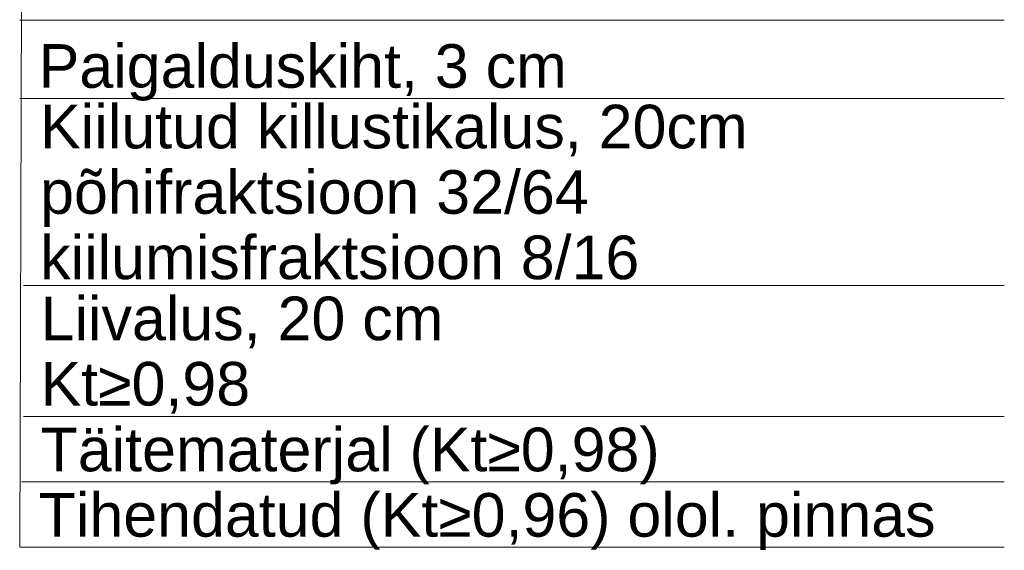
# Model space of a CAD drawing. Header units: metres. Extents: x 561538 to 562530, y 6580867 to 6581188.
# Tile 55 of 78: x 562504.54 to 562509.05, y 6580879.51 to 6580881.94. Entities that reach past the tile are written whole.
import ezdxf

# ---------------------------------------------------------------- set-up
doc = ezdxf.new("R2010")
doc.units = ezdxf.units.M
doc.layers.add('KLM_lõige', color=7, linetype='Continuous', lineweight=9)
doc.styles.add('SWISL_Kprojekt', font='swissl.ttf')

msp = doc.modelspace()

# ---------------------------------------------------------------- linework, layer by layer
at = {"layer": 'KLM_lõige', "linetype": 'Continuous'}
for p, q in [((562504.5383, 6580879.52), (562504.5542, 6580884.5901, -1.0731)), ((562504.5557, 6580880.7213, -0.8169), (562509.0542, 6580880.7213, -0.8169))]:
    msp.add_line(p, q, dxfattribs=at)
at = {"layer": 'KLM_lõige', "color": 0, "linetype": 'Continuous'}
for p, q in [((562504.5383, 6580881.9383), (562509.0542, 6580881.9383)), ((562504.547, 6580881.9383), (562509.0542, 6580881.9383)), ((562504.547, 6580881.9383), (562509.0542, 6580881.9383)), ((562504.5383, 6580881.5793), (562509.0542, 6580881.5793)), ((562504.5557, 6580880.12, -0.8169), (562509.0542, 6580880.12, -0.8169)), ((562504.547, 6580879.82, -0.8169), (562509.0542, 6580879.82, -0.8169)), ((562504.5383, 6580879.52), (562509.0542, 6580879.52))]:
    msp.add_line(p, q, dxfattribs=at)

# ---------------------------------------------------------------- texts
at = {"layer": 'KLM_lõige', "style": 'SWISL_Kprojekt'}
for s, p in [('Paigalduskiht, 3 cm', (562504.6254, 6580881.628, 2)), ('Kiilutud killustikalus, 20cm ', (562504.6319, 6580881.35, 1.1831)), ('põhifraktsioon 32/64', (562504.6319, 6580881.05, 1.1831)), ('kiilumisfraktsioon 8/16', (562504.6319, 6580880.75, 1.1831)), ('Liivalus, 20 cm', (562504.6341, 6580880.47, 1.1831)), ('Kt≥0,98', (562504.6341, 6580880.1702, 1.1831)), ('Täitematerjal (Kt≥0,98)', (562504.6341, 6580879.8687, 1.1831)), ('Tihendatud (Kt≥0,96) olol. pinnas', (562504.6254, 6580879.5687, 2))]:
    msp.add_text(s, height=0.2, dxfattribs=at).set_placement(p)

doc.saveas('drawing.dxf')
